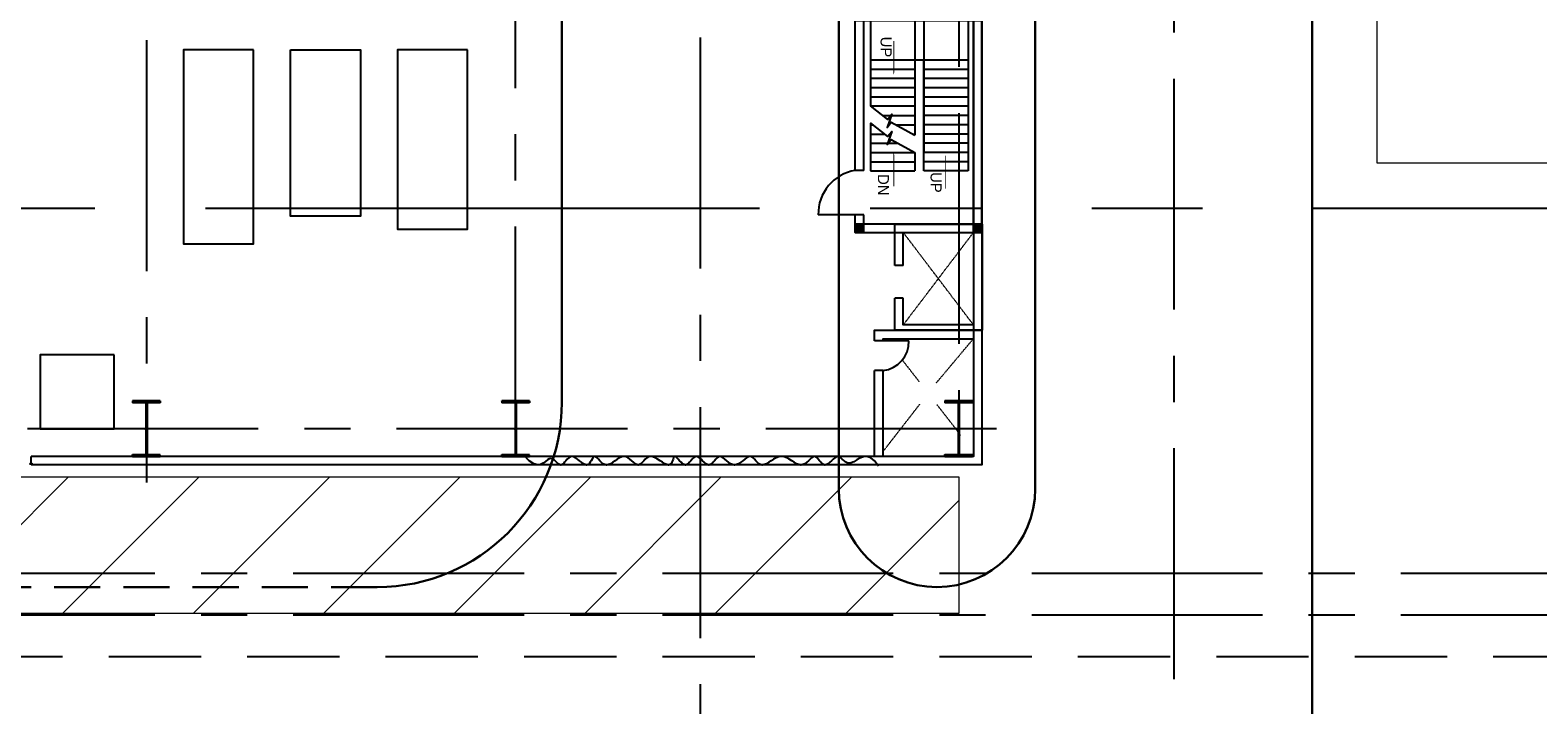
# Model space of a CAD drawing. Header units: inches. Extents: x -4968858 to -265257, y -220693 to 1871410.
# Tile 203 of 225: x -1887915 to -1847079, y 1131409 to 1149667. Entities that reach past the tile are written whole.
import ezdxf

# ---------------------------------------------------------------- set-up
doc = ezdxf.new("R2010")
doc.units = ezdxf.units.IN
doc.header["$MEASUREMENT"] = 0
for name, pattern in [('CENTER', [2, 1.25, -0.25, 0.25, -0.25]), ('CL-1', [1.25, 1, -0.125, 0, -0.125]), ('CONTINOUS', [0]), ('DASHDOT', [1, 0.5, -0.25, 0, -0.25]), ('HIDDEN', [0.375, 0.25, -0.125]), ('PHANTOM', [2.5, 1.25, -0.25, 0.25, -0.25, 0.25, -0.25])]:
    doc.linetypes.add(name, pattern=pattern)
doc.layers.add('CENTER', color=1, linetype='CL-1', lineweight=13)
doc.layers.add('P', color=250, linetype='Continuous', lineweight=100)
for name, color, linetype in [('COL', 2, 'CENTER'), ('DIM', 2, 'Continuous'), ('EQP0', 3, 'Continuous'), ('GRID', 8, 'Continuous'), ('grid-20m', 53, 'Continuous'), ('HATCH', 9, 'Continuous'), ('PIPE', 1, 'Continuous'), ('PIPE RACK', 150, 'Continuous'), ('REV3', 2, 'Continuous'), ('WALL', 6, 'Continuous')]:
    doc.layers.add(name, color=color, linetype=linetype)
doc.styles.add('HTX11', font='O8111901')
pattern_1 = [(45, (-124552.498, -214992.06), (22.097087, -22.097087), [])]
pattern_2 = [(45, (-121352.498, -214992.06), (22.097087, -22.097087), [])]
pattern_3 = [(45, (-121352.498, -220725.06), (22.097087, -22.097087), [])]
pattern_4 = [(45, (-124552.498, -220725.06), (22.097087, -22.097087), [])]

# ---------------------------------------------------------------- blocks, each defined once
blk = doc.blocks.new('A$C12696E3D')
at = {"layer": 'REV3', "linetype": 'Continuous'}
h = blk.add_hatch(dxfattribs=at)
h.set_pattern_fill('ANSI31', color=256, scale=250, angle=90, style=0)
h.set_pattern_definition(pattern_1)
h.paths.add_polyline_path([(230, 5963), (230, 5848), (0, 5848), (0, 5963)])
h = blk.add_hatch(dxfattribs=at)
h.set_pattern_fill('ANSI31', color=256, scale=250, angle=90, style=0)
h.set_pattern_definition(pattern_1)
h.paths.add_polyline_path([(230, 5848), (230, 5733), (0, 5733), (0, 5848)])
h = blk.add_hatch(dxfattribs=at)
h.set_pattern_fill('ANSI31', color=256, scale=250, angle=90, style=0)
h.set_pattern_definition(pattern_2)
h.paths.add_polyline_path([(3430, 5963), (3430, 5848), (3200, 5848), (3200, 5963)])
h = blk.add_hatch(dxfattribs=at)
h.set_pattern_fill('ANSI31', color=256, scale=250, angle=90, style=0)
h.set_pattern_definition(pattern_2)
h.paths.add_polyline_path([(3430, 5848), (3430, 5733), (3200, 5733), (3200, 5848)])
h = blk.add_hatch(dxfattribs=at)
h.set_pattern_fill('ANSI31', color=256, scale=250, angle=90, style=0)
h.set_pattern_definition(pattern_4)
h.paths.add_polyline_path([(230, 230), (230, 115), (0, 115), (0, 230)])
h = blk.add_hatch(dxfattribs=at)
h.set_pattern_fill('ANSI31', color=256, scale=250, angle=90, style=0)
h.set_pattern_definition(pattern_4)
h.paths.add_polyline_path([(230, 115), (230, 0), (0, 0), (0, 115)])
h = blk.add_hatch(dxfattribs=at)
h.set_pattern_fill('ANSI31', color=256, scale=250, angle=90, style=0)
h.set_pattern_definition(pattern_3)
h.paths.add_polyline_path([(3430, 230), (3430, 115), (3200, 115), (3200, 230)])
h = blk.add_hatch(dxfattribs=at)
h.set_pattern_fill('ANSI31', color=256, scale=250, angle=90, style=0)
h.set_pattern_definition(pattern_3)
h.paths.add_polyline_path([(3430, 115), (3430, 0), (3200, 0), (3200, 115)])
for p, q in [((230, 5963), (0, 5963)), ((230, 5733), (0, 5733)), ((3430, 5963), (3200, 5963)), ((3430, 5733), (3200, 5733)), ((230, 230), (0, 230)), ((230, 0), (0, 0)), ((3430, 230), (3200, 230)), ((3430, 0), (3200, 0))]:
    blk.add_line(p, q, dxfattribs=at)
at = {"layer": 'REV3', "linetype": 'Continuous', "flags": 128}
for points in [[(983, 3863, 0, 150, 0), (983, 4218, 25, 25, 0), (983, 4776, 25, 25, 0)], [(2390, 3798, 0, 150, 0), (2390, 4153, 25, 25, 0), (2390, 4711, 25, 25, 0)], [(2390, 1696, 0, 150, 0), (2390, 1341, 25, 25, 0), (2390, 783, 25, 25, 0)]]:
    blk.add_lwpolyline(points, format="xyseb", dxfattribs=at)
at = {"layer": 'WALL'}
for p, q in [((3200, 5484), (4433, 5484)), ((372, 230), (372, 4298)), ((372, 4298), (1572, 4298)), ((1822, 3798), (1822, 4298)), ((3022, 4298), (1822, 4298)), ((3022, 3000), (3022, 4298)), ((3200, 4284), (3430, 4284)), ((372, 4048), (1572, 4048)), ((372, 3798), (1572, 3798)), ((1572, 230), (1572, 3798)), ((3022, 4048), (1822, 4048)), ((3022, 3798), (1822, 3798)), ((372, 3548), (1572, 3548)), ((372, 3298), (1572, 3298)), ((1822, 230), (1822, 3333)), ((1885, 3298), (1822, 3298)), ((3022, 3548), (2272, 3548)), ((3022, 3298), (2644, 3298)), ((372, 3048), (1572, 3048)), ((2335, 3048), (1822, 3048)), ((3022, 3048), (2961, 3048)), ((372, 2798), (1572, 2798)), ((372, 2548), (1572, 2548)), ((2689, 2798), (1822, 2798)), ((1822, 2548), (3022, 2548)), ((3022, 230), (3022, 2535)), ((372, 2298), (1572, 2298)), ((372, 2048), (1572, 2048)), ((1822, 2298), (3022, 2298)), ((1822, 2048), (3022, 2048)), ((372, 1798), (1572, 1798)), ((1822, 1798), (3022, 1798)), ((372, 1548), (1572, 1548)), ((372, 1298), (1572, 1298)), ((1572, 1298), (1822, 1298)), ((1822, 1548), (3022, 1548)), ((1822, 1298), (3022, 1298))]:
    blk.add_line(p, q, dxfattribs=at)
for points in [[(0, 5963), (0, 0)], [(230, 5963), (230, 0)], [(3200, 5963), (3200, 5484)], [(3430, 5963), (3430, 5484)], [(1572, 4298), (1572, 1298)], [(3199, 4284), (3200, 213)], [(3430, 4284), (3430, 213)], [(3026, 2997), (2554, 3369), (2443, 3229), (2569, 3585), (2458, 3445), (1822, 3798)], [(3026, 2532), (2554, 2904), (2443, 2764), (2569, 3120), (2458, 2980), (1822, 3333)], [(3200, 574), (3200, 0)], [(3430, 574), (3430, 213)]]:
    blk.add_lwpolyline(points, dxfattribs=at)
for points in [[(0, 5963), (0, 5733), (3430, 5733), (3430, 5963)], [(3430, 0), (3430, 230), (0, 230), (0, 0)]]:
    blk.add_lwpolyline(points, close=True, dxfattribs=at)
blk.add_arc((3247, 5456), 1186, 278.8623, 1.3701, dxfattribs=at)
at = {"layer": 'WALL', "style": 'HTX11'}
for s, p in [('DN', (2819, 4382)), ('UP', (1392, 4329)), ('UP', (2746, 663))]:
    blk.add_text(s, height=300, rotation=90, dxfattribs=at).set_placement(p)
blk = doc.blocks.new('A$C1C927E47')
at = {"layer": 'COL', "linetype": 'CONTINOUS'}
h = blk.add_hatch(dxfattribs=at)
h.set_pattern_fill('ANSI31', color=1, scale=100, style=0)
h.paths.add_polyline_path([(375, 750), (0, 750), (0, 700), (375, 700)])
h.paths.add_polyline_path([(0, 750), (-375, 750), (-375, 700), (0, 700)])
h.paths.add_polyline_path([(16, 0), (0, 0), (0, -700), (16, -700)])
h.paths.add_polyline_path([(16, 700), (0, 700), (0, 0), (16, 0)])
h.paths.add_polyline_path([(0, 700), (-16, 700), (-16, 0), (0, 0)])
h.paths.add_polyline_path([(0, 0), (-16, 0), (-16, -700), (0, -700)])
h.paths.add_polyline_path([(0, -700), (-375, -700), (-375, -750), (0, -750)])
h.paths.add_polyline_path([(375, -700), (0, -700), (0, -750), (375, -750)])
at = {"layer": 'COL', "color": 1, "linetype": 'CONTINOUS'}
for p, q in [((375, 750), (-375, 750)), ((375, 700), (-375, 700)), ((16, -700), (16, 700)), ((375, 750), (375, 700)), ((-375, -700), (375, -700)), ((-375, -750), (-375, -700)), ((-375, -750), (375, -750)), ((375, -750), (375, -700))]:
    blk.add_line(p, q, dxfattribs=at)
at = {"layer": 'COL', "color": 1}
for p, q in [((-375, 750), (-375, 700)), ((-16, -700), (-16, 700))]:
    blk.add_line(p, q, dxfattribs=at)
at = {"layer": 'COL', "ltscale": 250}
for p, q in [((0, -782), (0, 782)), ((44, 0), (-44, 0))]:
    blk.add_line(p, q, dxfattribs=at)
blk = doc.blocks.new('TG')
at = {"layer": 'CENTER', "linetype": 'DASHDOT'}
for p, q in [((594760, 208676), (592260, 206776)), ((594760, 206776), (592260, 208676)), ((596332, 207669), (595135, 208676)), ((597751, 208335), (596921, 207691)), ((596300, 207209), (595708, 206749)), ((598190, 206226), (596903, 207226))]:
    blk.add_line(p, q, dxfattribs=at)
at = {"layer": 'DIM', "color": 1}
for points in [[(587320, 194976), (587320, 193076), (592170, 193076), (592170, 194976)], [(587320, 190176), (587320, 192076), (591820, 192076), (591820, 190176)], [(587320, 189176), (587320, 187276), (592570, 187276), (592570, 189176)]]:
    blk.add_lwpolyline(points, close=True, dxfattribs=at)
at = {"layer": 'EQP0'}
blk.add_lwpolyline([(595570, 185401), (595570, 183401), (597570, 183401), (597570, 185401)], close=True, dxfattribs=at)
at = {"layer": 'GRID', "linetype": 'CENTER', "ltscale": 5000}
for p, q in [((597570, 209303), (597570, 113776)), ((559027, 208276), (598580, 208276)), ((598352, 196276), (557054, 196276)), ((557054, 186276), (599026, 186276))]:
    blk.add_line(p, q, dxfattribs=at)
at = {"layer": 'HATCH'}
blk.add_line((595188, 206226), (595195, 206219), dxfattribs=at)
at = {"layer": 'PIPE'}
for points in [[(598588, 206103), (598439, 205997), (598357, 205893), (598326, 205791), (598335, 205694), (598369, 205602), (598416, 205515), (598463, 205436), (598495, 205366), (598505, 205304), (598493, 205251), (598466, 205204), (598431, 205162), (598393, 205123), (598358, 205085), (598333, 205048), (598323, 205008), (598333, 204966), (598359, 204922), (598396, 204876), (598438, 204829), (598480, 204782), (598517, 204736), (598543, 204692), (598553, 204650), (598543, 204611), (598517, 204574), (598480, 204540), (598438, 204506), (598396, 204473), (598359, 204440), (598333, 204406), (598323, 204371), (598333, 204333), (598359, 204293), (598396, 204251), (598438, 204206), (598480, 204159), (598517, 204109), (598543, 204057), (598553, 204001), (598543, 203943), (598517, 203882), (598480, 203819), (598438, 203754), (598396, 203687), (598359, 203619), (598333, 203549), (598323, 203478), (598333, 203407), (598359, 203335), (598396, 203264), (598438, 203195), (598480, 203129), (598517, 203066), (598543, 203007), (598553, 202953), (598543, 202905), (598517, 202861), (598480, 202821), (598438, 202783), (598396, 202745), (598359, 202708), (598333, 202669), (598323, 202627), (598333, 202581), (598359, 202532), (598396, 202480), (598438, 202426), (598480, 202371), (598517, 202315), (598543, 202259), (598553, 202203), (598543, 202149), (598517, 202095), (598480, 202044), (598438, 201994), (598396, 201945), (598359, 201899), (598333, 201854), (598323, 201812), (598333, 201772), (598359, 201733), (598396, 201696), (598438, 201659), (598480, 201623), (598517, 201586), (598543, 201548), (598553, 201509), (598543, 201469), (598517, 201427), (598480, 201384), (598438, 201341), (598396, 201297), (598359, 201255), (598333, 201213), (598323, 201172), (598333, 201133), (598359, 201096), (598396, 201059), (598438, 201023), (598480, 200987), (598517, 200951), (598543, 200914), (598553, 200876), (598543, 200837), (598517, 200796), (598480, 200756), (598438, 200717), (598396, 200680), (598359, 200646), (598333, 200616), (598323, 200591), (598333, 200571), (598359, 200554), (598396, 200539), (598438, 200524), (598480, 200506), (598517, 200484), (598543, 200455), (598553, 200418), (598543, 200371), (598517, 200315), (598480, 200254), (598438, 200188), (598396, 200121), (598359, 200054), (598333, 199989), (598323, 199929), (598333, 199876), (598359, 199828), (598396, 199785), (598438, 199745), (598480, 199708), (598517, 199671), (598543, 199634), (598553, 199597), (598543, 199556), (598517, 199514), (598480, 199469), (598438, 199422), (598396, 199372), (598359, 199320), (598333, 199266), (598323, 199210), (598333, 199151), (598359, 199091), (598396, 199030), (598438, 198969), (598480, 198909), (598517, 198850), (598543, 198793), (598553, 198739), (598543, 198688), (598517, 198640), (598480, 198596), (598438, 198555), (598396, 198517), (598359, 198482), (598333, 198450), (598323, 198421), (598333, 198395), (598359, 198370), (598396, 198346), (598438, 198322), (598480, 198296), (598517, 198268), (598543, 198236), (598553, 198199), (598543, 198156), (598517, 198110), (598480, 198059), (598438, 198007), (598396, 197954), (598359, 197901), (598333, 197849), (598323, 197800), (598333, 197755), (598359, 197713), (598396, 197674), (598438, 197638), (598480, 197602), (598517, 197568), (598543, 197535), (598553, 197501), (598543, 197466), (598518, 197430), (598483, 197394), (598445, 197356), (598410, 197316), (598383, 197274), (598372, 197231), (598381, 197186), (598413, 197137), (598460, 197084), (598507, 197023), (598541, 196951), (598550, 196866), (598519, 196764), (598437, 196643), (598289, 196501)], [(598520, 183199), (598527, 183156), (598520, 183111)]]:
    blk.add_lwpolyline(points, dxfattribs=at)
at = {"layer": 'WALL'}
for p, q in [((559400, 208906), (598399, 208906)), ((559630, 208676), (598169, 208676)), ((593157, 206776), (593157, 206546)), ((594040, 206776), (594040, 206546)), ((595195, 206926), (595195, 205996)), ((595195, 206226), (595135, 206226)), ((595995, 206226), (595995, 205996)), ((598550, 183151), (598320, 183151))]:
    blk.add_line(p, q, dxfattribs=at)
for points in [[(593157, 206546), (592030, 206546), (592030, 208908), (594905, 208908), (594905, 206548), (594040, 206548)], [(593157, 206776), (592260, 206776), (592260, 208676), (594760, 208676), (594760, 206776), (594040, 206776)], [(595195, 205996), (594905, 205996), (594905, 208906), (598550, 208906), (598550, 183151)], [(595195, 206226), (595135, 206226), (595135, 208676), (598320, 208676), (598320, 183151)], [(598320, 206226), (595995, 206226)], [(598320, 205996), (595995, 205996)]]:
    blk.add_lwpolyline(points, dxfattribs=at)
blk.add_arc((595208, 206134), 792, 6.6926, 90.905, dxfattribs=at)
at = {"rotation": 270}
blk.add_blockref('A$C12696E3D', (586297, 208906), dxfattribs=at)
at = {"layer": 'HATCH', "rotation": 270}
for p in [(597570, 208276), (597570, 196276), (597570, 186276)]:
    blk.add_blockref('A$C1C927E47', p, dxfattribs=at)

msp = doc.modelspace()

# ---------------------------------------------------------------- linework, layer by layer
at = {"color": 6, "linetype": 'CENTER', "ltscale": 5000}
msp.add_line((-1856942.1, 1238353.1), (-1856942.1, 1112493.6), dxfattribs=at)
at = {"color": 8, "linetype": 'CENTER', "ltscale": 5000}
for p, q in [((-1990787.3, 1134968.6), (-1793177.1, 1134968.6)), ((-1990787.3, 1133843.6), (-1823986.4, 1133843.6))]:
    msp.add_line(p, q, dxfattribs=at)
at = {"color": 8, "linetype": 'HIDDEN', "ltscale": 10000}
msp.add_line((-1990787.3, 1132718.6), (-1793177.1, 1132718.6), dxfattribs=at)
at = {"linetype": 'CONTINOUS', "lineweight": 15}
msp.add_lwpolyline([(-1832942.1, 1153081.1), (-1851442.1, 1153081.1), (-1851442.1, 1146081.1), (-1832942.1, 1146081.1)], close=True, dxfattribs=at)
at = {"layer": 'grid-20m', "linetype": 'PHANTOM', "ltscale": 12000}
msp.add_line((-488163.4, 1144843.6), (-2426613.7, 1144843.6), dxfattribs=at)
at = {"layer": 'P', "color": 142, "linetype": 'Continuous', "lineweight": 30}
for p, q in [((-1853192.1, 1238353.1), (-1853192.1, 1126820.5)), ((-1860692.1, 1185998.1), (-1860692.1, 1137258.3)), ((-1853192.1, 1173123.3), (-1853192.1, 1126820.5))]:
    msp.add_line(p, q, dxfattribs=at)
at = {"layer": 'P', "color": 142, "linetype": 'HIDDEN', "lineweight": 30, "ltscale": 5000}
msp.add_line((-1878515.1, 1134594), (-1951823.1, 1134594), dxfattribs=at)

# ---------------------------------------------------------------- next in the draw order: block references
at = {"layer": 'PIPE RACK', "linetype": 'CONTINOUS', "lineweight": 15, "rotation": 270}
msp.add_blockref('TG', (-2071041.4, 1736451.5), dxfattribs=at)

# ---------------------------------------------------------------- next in the draw order: hatches: boundary and pattern name
at = {"layer": 'PIPE RACK', "linetype": 'CONTINOUS', "lineweight": 15}
h = msp.add_hatch(dxfattribs=at)
h.set_pattern_fill('ANSI31', color=256, scale=20000)
h.set_pattern_definition([(45, (-3306442, 944843.6), (-1767.767, 1767.767), [])])
h.paths.add_polyline_path([(-1862765.1, 1133881.6), (-1955765.1, 1133881.6), (-1955765.1, 1137581.6), (-1862765.1, 1137581.6)])

# ---------------------------------------------------------------- next in the draw order: linework, layer by layer
at = {"color": 142, "lineweight": 30}
for p, q in [((-1873515.1, 1139594), (-1873515.1, 1179466.1)), ((-1866015.1, 1137258.3), (-1866015.1, 1179161))]:
    msp.add_line(p, q, dxfattribs=at)
at = {"color": 6, "linetype": 'CENTER', "ltscale": 5000}
msp.add_line((-1869765.1, 1179466.1), (-1869765.1, 1130843.6), dxfattribs=at)
at = {"color": 142, "lineweight": 30}
for centre, radius, start, end in [((-1878515.1, 1139594), 5000, 270, 0), ((-1863353.6, 1137258.3), 2661.5, 180, 360)]:
    msp.add_arc(centre, radius, start, end, dxfattribs=at)
at = {"layer": 'PIPE RACK', "linetype": 'CONTINOUS', "lineweight": 15}
msp.add_lwpolyline([(-1862765.1, 1133881.6), (-1955765.1, 1133881.6), (-1955765.1, 1137581.6), (-1862765.1, 1137581.6)], close=True, dxfattribs=at)

doc.saveas('drawing.dxf')
